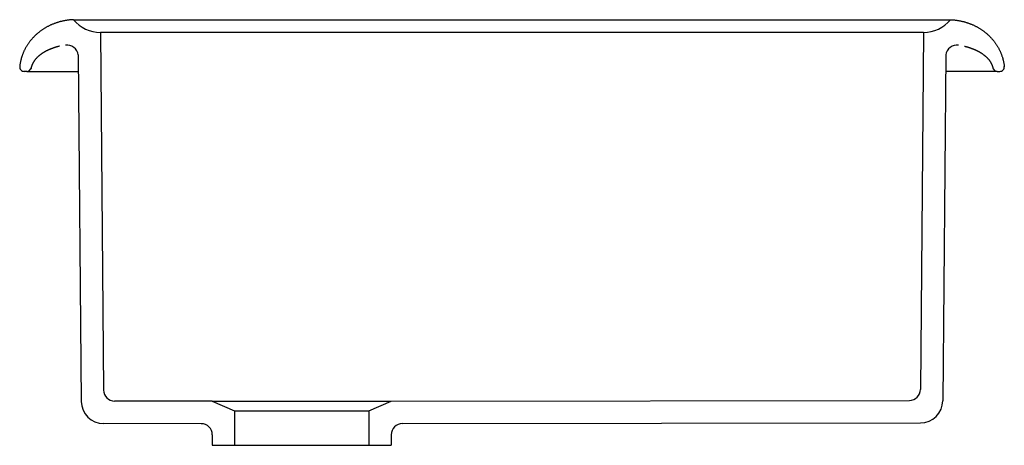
# Model space of a CAD drawing. Header units: millimetres. Extents: x -0.22 to 0.22, y -0.167 to 0.023.
import ezdxf

# ---------------------------------------------------------------- set-up
doc = ezdxf.new("R2010")
doc.units = ezdxf.units.MM
doc.layers.add('BLOCKS', color=3, linetype='Continuous')

msp = doc.modelspace()

# ---------------------------------------------------------------- linework, layer by layer
at = {"layer": 'BLOCKS'}
for p, q in [((-0.1959409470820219, 0.02308886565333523), (0.1959409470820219, 0.02308886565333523)), ((-0.1839554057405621, 0.01741095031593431), (-0.1825757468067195, -0.1422636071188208)), ((0.1839554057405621, 0.01741095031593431), (-0.1839554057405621, 0.01741095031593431)), ((0.1839554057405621, 0.01741095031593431), (0.1825783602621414, -0.1419611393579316)), ((-0.1938691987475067, 0.007390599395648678), (-0.1925326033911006, -0.1473000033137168)), ((0.1938691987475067, 0.007390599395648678), (0.1925352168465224, -0.1469975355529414)), ((-0.2168826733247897, 0), (-0.2180018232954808, 0)), ((-0.2168826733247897, 0), (-0.1937218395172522, 0)), ((0.2168826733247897, 0), (0.1937218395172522, 0)), ((0.2168826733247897, 0), (0.2180018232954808, 0)), ((-0.1339554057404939, -0.1472803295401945), (-0.1775828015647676, -0.1472204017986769)), ((-0.1339554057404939, -0.1472803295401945), (-0.05395540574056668, -0.1472359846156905)), ((-0.1339554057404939, -0.1472803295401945), (-0.123955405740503, -0.1515362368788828)), ((-0.06395540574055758, -0.1515362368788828), (-0.05395540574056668, -0.1472359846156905)), ((-0.05395540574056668, -0.1472359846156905), (0.1775854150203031, -0.1469179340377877)), ((-0.123955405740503, -0.1515362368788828), (-0.123955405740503, -0.1669111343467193)), ((-0.123955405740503, -0.1515362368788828), (-0.06395540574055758, -0.1515362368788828)), ((-0.06395540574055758, -0.1515362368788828), (-0.06395540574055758, -0.1669111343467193)), ((-0.1389485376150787, -0.1572734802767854), (-0.1825467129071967, -0.1572135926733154)), ((-0.04896227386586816, -0.1572291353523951), (0.1825493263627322, -0.1569111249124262)), ((-0.1339554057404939, -0.1622734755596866), (-0.1339554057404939, -0.1669111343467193)), ((-0.05395540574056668, -0.1622291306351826), (-0.05395540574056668, -0.1669111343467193)), ((-0.1339554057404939, -0.1669111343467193), (-0.05395540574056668, -0.1669111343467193))]:
    msp.add_line(p, q, dxfattribs=at)
for points in [[(-0.1960219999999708, 0.02308586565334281, 0), (-0.1963050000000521, 0.02307386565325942, 0), (-0.1965870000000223, 0.02305886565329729, 0), (-0.1968699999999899, 0.02304086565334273, 0), (-0.19715199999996, 0.02301986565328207, 0), (-0.1974330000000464, 0.02299686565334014, 0), (-0.1977150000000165, 0.02296986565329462, 0), (-0.1979959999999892, 0.02293986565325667, 0), (-0.1982759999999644, 0.02290786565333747, 0), (-0.1985560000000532, 0.02287286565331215, 0), (-0.1988360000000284, 0.02283386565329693, 0), (-0.1991160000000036, 0.02279286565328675, 0), (-0.1993939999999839, 0.02274886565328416, 0), (-0.1996719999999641, 0.02270186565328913, 0), (-0.1999499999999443, 0.02265186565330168, 0), (-0.2002270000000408, 0.02259986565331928, 0), (-0.2005030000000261, 0.02254386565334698, 0), (-0.2007790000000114, 0.02248586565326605, 0), (-0.2010539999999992, 0.02242386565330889, 0), (-0.2013279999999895, 0.02235986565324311, 0), (-0.2016009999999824, 0.02229286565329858, 0), (-0.2018739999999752, 0.02222286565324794, 0), (-0.2021459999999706, 0.02215086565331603, 0), (-0.2024159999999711, 0.02207486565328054, 0), (-0.2026859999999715, 0.0219968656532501, 0), (-0.2029549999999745, 0.02191586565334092, 0), (-0.2032229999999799, 0.02183186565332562, 0), (-0.2034889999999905, 0.02174586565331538, 0), (-0.203755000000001, 0.02165586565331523, 0), (-0.2040200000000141, 0.02156386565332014, 0), (-0.2042830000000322, 0.02146986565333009, 0), (-0.2045450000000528, 0.02137186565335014, 0), (-0.2048059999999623, 0.02127186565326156, 0), (-0.205065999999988, 0.02116886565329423, 0), (-0.2053250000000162, 0.02106286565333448, 0), (-0.2055820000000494, 0.0209548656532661, 0), (-0.2058379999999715, 0.02084386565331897, 0), (-0.2060920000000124, 0.02072986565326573, 0), (-0.2063450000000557, 0.02061386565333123, 0), (-0.2065969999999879, 0.02049486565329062, 0), (-0.2068470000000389, 0.02037386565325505, 0), (-0.2070959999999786, 0.02024986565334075, 0), (-0.2073430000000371, 0.02012286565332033, 0), (-0.207587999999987, 0.01999386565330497, 0), (-0.2078320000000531, 0.01986186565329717, 0), (-0.208075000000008, 0.01972786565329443, 0), (-0.2083149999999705, 0.01959186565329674, 0), (-0.2085540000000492, 0.01945186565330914, 0), (-0.2087910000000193, 0.01931086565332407, 0), (-0.2090269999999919, 0.01916686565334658, 0), (-0.2092609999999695, 0.01901986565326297, 0), (-0.2094929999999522, 0.0188708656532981, 0), (-0.2097230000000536, 0.01871986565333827, 0), (-0.2099510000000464, 0.01856586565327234, 0), (-0.2101770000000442, 0.01840986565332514, 0), (-0.2104020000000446, 0.01825186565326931, 0), (-0.2106240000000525, 0.01809086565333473, 0), (-0.2108449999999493, 0.01792786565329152, 0), (-0.2110629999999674, 0.01776286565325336, 0), (-0.2112799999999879, 0.01759486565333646, 0), (-0.2114940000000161, 0.01742486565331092, 0), (-0.2117060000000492, 0.01725286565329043, 0), (-0.2119159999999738, 0.01707886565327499, 0), (-0.2121240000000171, 0.0169028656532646, 0), (-0.2123299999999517, 0.01672386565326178, 0), (-0.2125340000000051, 0.01654386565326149, 0), (-0.2127349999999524, 0.01636086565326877, 0), (-0.2129340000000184, 0.01617586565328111, 0), (-0.2131309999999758, 0.01598886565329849, 0), (-0.2133260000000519, 0.01579986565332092, 0), (-0.2135180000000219, 0.01560986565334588, 0), (-0.2137079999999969, 0.01541686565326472, 0), (-0.213895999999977, 0.0152218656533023, 0), (-0.2140809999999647, 0.01502486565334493, 0), (-0.2142629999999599, 0.0148268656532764, 0), (-0.2144439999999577, 0.01462586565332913, 0), (-0.214621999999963, 0.0144238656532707, 0), (-0.2147969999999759, 0.01421886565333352, 0), (-0.2149699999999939, 0.01401286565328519, 0), (-0.2151400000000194, 0.01380586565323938, 0), (-0.21530800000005, 0.01359586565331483, 0), (-0.2154729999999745, 0.01338486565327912, 0), (-0.2156350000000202, 0.01317186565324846, 0), (-0.2157949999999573, 0.01295686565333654, 0), (-0.2159530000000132, 0.01274086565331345, 0), (-0.2161069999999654, 0.01252286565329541, 0), (-0.2162590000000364, 0.0123038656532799, 0), (-0.2164080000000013, 0.01208286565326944, 0), (-0.2165549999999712, 0.01185986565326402, 0), (-0.2166989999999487, 0.01163586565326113, 0), (-0.2168400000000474, 0.0114098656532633, 0), (-0.2169780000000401, 0.01118286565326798, 0), (-0.2171140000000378, 0.01095486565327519, 0), (-0.2172460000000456, 0.01072486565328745, 0), (-0.2173759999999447, 0.01049386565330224, 0), (-0.2175029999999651, 0.01026186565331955, 0), (-0.2176279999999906, 0.01002786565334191, 0), (-0.2177490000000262, 0.009792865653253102, 0), (-0.2178669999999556, 0.009555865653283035, 0), (-0.2179830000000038, 0.009318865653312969, 0), (-0.2180949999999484, 0.009079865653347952, 0), (-0.2182050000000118, 0.008839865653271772, 0), (-0.218311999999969, 0.008598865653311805, 0), (-0.2184160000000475, 0.008356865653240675, 0), (-0.2185170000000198, 0.008113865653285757, 0), (-0.2186140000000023, 0.007869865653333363, 0), (-0.2187089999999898, 0.007624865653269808, 0), (-0.2188009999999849, 0.007378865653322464, 0), (-0.2188899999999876, 0.007131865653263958, 0), (-0.2189759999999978, 0.006883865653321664, 0), (-0.2190580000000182, 0.006634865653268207, 0), (-0.2191380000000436, 0.006384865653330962, 0), (-0.2192149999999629, 0.006134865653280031, 0), (-0.2192880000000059, 0.005882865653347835, 0), (-0.219359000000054, 0.005630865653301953, 0), (-0.2194259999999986, 0.005378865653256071, 0), (-0.2194899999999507, 0.005124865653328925, 0), (-0.2195520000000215, 0.004870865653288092, 0), (-0.2196099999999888, 0.004615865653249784, 0), (-0.2196649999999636, 0.004360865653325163, 0), (-0.2197159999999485, 0.00410486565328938, 0), (-0.2197650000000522, 0.003848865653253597, 0), (-0.2198110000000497, 0.003591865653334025, 0), (-0.2198529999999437, 0.003334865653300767, 0), (-0.2198919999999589, 0.003076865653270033, 0), (-0.2199279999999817, 0.0028188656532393, 0), (-0.2199610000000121, 0.002560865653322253, 0), (-0.21999100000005, 0.002301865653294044, 0), (-0.2200179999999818, 0.002042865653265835, 0)], [(0.1960219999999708, 0.02308586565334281, 0), (0.1963050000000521, 0.02307386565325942, 0), (0.1965870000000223, 0.02305886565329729, 0), (0.1968699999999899, 0.02304086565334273, 0), (0.19715199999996, 0.02301986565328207, 0), (0.1974330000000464, 0.02299686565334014, 0), (0.1977150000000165, 0.02296986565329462, 0), (0.1979959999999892, 0.02293986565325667, 0), (0.1982759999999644, 0.02290786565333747, 0), (0.1985560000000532, 0.02287286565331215, 0), (0.1988360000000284, 0.02283386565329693, 0), (0.1991160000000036, 0.02279286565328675, 0), (0.1993939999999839, 0.02274886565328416, 0), (0.1996719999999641, 0.02270186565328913, 0), (0.1999499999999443, 0.02265186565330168, 0), (0.2002270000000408, 0.02259986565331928, 0), (0.2005030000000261, 0.02254386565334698, 0), (0.2007790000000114, 0.02248586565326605, 0), (0.2010539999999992, 0.02242386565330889, 0), (0.2013279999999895, 0.02235986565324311, 0), (0.2016009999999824, 0.02229286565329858, 0), (0.2018739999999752, 0.02222286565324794, 0), (0.2021459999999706, 0.02215086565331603, 0), (0.2024159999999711, 0.02207486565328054, 0), (0.2026859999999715, 0.0219968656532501, 0), (0.2029549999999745, 0.02191586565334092, 0), (0.2032229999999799, 0.02183186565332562, 0), (0.2034889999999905, 0.02174586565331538, 0), (0.203755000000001, 0.02165586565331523, 0), (0.2040200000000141, 0.02156386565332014, 0), (0.2042830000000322, 0.02146986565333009, 0), (0.2045450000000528, 0.02137186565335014, 0), (0.2048059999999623, 0.02127186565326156, 0), (0.205065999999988, 0.02116886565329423, 0), (0.2053250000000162, 0.02106286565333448, 0), (0.2055820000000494, 0.0209548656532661, 0), (0.2058379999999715, 0.02084386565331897, 0), (0.2060920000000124, 0.02072986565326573, 0), (0.2063450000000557, 0.02061386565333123, 0), (0.2065969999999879, 0.02049486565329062, 0), (0.2068470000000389, 0.02037386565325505, 0), (0.2070959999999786, 0.02024986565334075, 0), (0.2073430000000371, 0.02012286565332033, 0), (0.207587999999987, 0.01999386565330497, 0), (0.2078320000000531, 0.01986186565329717, 0), (0.208075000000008, 0.01972786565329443, 0), (0.2083149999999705, 0.01959186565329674, 0), (0.2085540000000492, 0.01945186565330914, 0), (0.2087910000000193, 0.01931086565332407, 0), (0.2090269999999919, 0.01916686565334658, 0), (0.2092609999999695, 0.01901986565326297, 0), (0.2094929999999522, 0.0188708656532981, 0), (0.2097230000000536, 0.01871986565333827, 0), (0.2099510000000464, 0.01856586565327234, 0), (0.2101770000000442, 0.01840986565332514, 0), (0.2104020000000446, 0.01825186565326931, 0), (0.2106240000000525, 0.01809086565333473, 0), (0.2108449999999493, 0.01792786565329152, 0), (0.2110629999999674, 0.01776286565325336, 0), (0.2112799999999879, 0.01759486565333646, 0), (0.2114940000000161, 0.01742486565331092, 0), (0.2117060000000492, 0.01725286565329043, 0), (0.2119159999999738, 0.01707886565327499, 0), (0.2121240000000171, 0.0169028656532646, 0), (0.2123299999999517, 0.01672386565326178, 0), (0.2125340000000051, 0.01654386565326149, 0), (0.2127349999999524, 0.01636086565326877, 0), (0.2129340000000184, 0.01617586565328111, 0), (0.2131309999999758, 0.01598886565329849, 0), (0.2133260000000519, 0.01579986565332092, 0), (0.2135180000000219, 0.01560986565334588, 0), (0.2137079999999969, 0.01541686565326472, 0), (0.213895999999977, 0.0152218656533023, 0), (0.2140809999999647, 0.01502486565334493, 0), (0.2142629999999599, 0.0148268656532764, 0), (0.2144439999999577, 0.01462586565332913, 0), (0.214621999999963, 0.0144238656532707, 0), (0.2147969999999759, 0.01421886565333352, 0), (0.2149699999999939, 0.01401286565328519, 0), (0.2151400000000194, 0.01380586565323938, 0), (0.21530800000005, 0.01359586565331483, 0), (0.2154729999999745, 0.01338486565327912, 0), (0.2156350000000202, 0.01317186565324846, 0), (0.2157949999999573, 0.01295686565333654, 0), (0.2159530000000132, 0.01274086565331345, 0), (0.2161069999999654, 0.01252286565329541, 0), (0.2162590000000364, 0.0123038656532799, 0), (0.2164080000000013, 0.01208286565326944, 0), (0.2165549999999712, 0.01185986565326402, 0), (0.2166989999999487, 0.01163586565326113, 0), (0.2168400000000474, 0.0114098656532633, 0), (0.2169780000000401, 0.01118286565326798, 0), (0.2171140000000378, 0.01095486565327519, 0), (0.2172460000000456, 0.01072486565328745, 0), (0.2173759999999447, 0.01049386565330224, 0), (0.2175029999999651, 0.01026186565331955, 0), (0.2176279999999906, 0.01002786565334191, 0), (0.2177490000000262, 0.009792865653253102, 0), (0.2178669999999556, 0.009555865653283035, 0), (0.2179830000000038, 0.009318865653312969, 0), (0.2180949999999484, 0.009079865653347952, 0), (0.2182050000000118, 0.008839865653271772, 0), (0.218311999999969, 0.008598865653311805, 0), (0.2184160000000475, 0.008356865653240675, 0), (0.2185170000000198, 0.008113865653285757, 0), (0.2186140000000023, 0.007869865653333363, 0), (0.2187089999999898, 0.007624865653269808, 0), (0.2188009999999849, 0.007378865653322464, 0), (0.2188899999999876, 0.007131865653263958, 0), (0.2189759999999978, 0.006883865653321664, 0), (0.2190580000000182, 0.006634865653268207, 0), (0.2191380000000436, 0.006384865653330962, 0), (0.2192149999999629, 0.006134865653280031, 0), (0.2192880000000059, 0.005882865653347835, 0), (0.219359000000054, 0.005630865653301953, 0), (0.2194259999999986, 0.005378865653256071, 0), (0.2194899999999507, 0.005124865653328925, 0), (0.2195520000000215, 0.004870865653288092, 0), (0.2196099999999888, 0.004615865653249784, 0), (0.2196649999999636, 0.004360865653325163, 0), (0.2197159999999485, 0.00410486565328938, 0), (0.2197650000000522, 0.003848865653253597, 0), (0.2198110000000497, 0.003591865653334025, 0), (0.2198529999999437, 0.003334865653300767, 0), (0.2198919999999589, 0.003076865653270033, 0), (0.2199279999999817, 0.0028188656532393, 0), (0.2199610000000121, 0.002560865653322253, 0), (0.21999100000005, 0.002301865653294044, 0), (0.2200179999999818, 0.002042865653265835, 0)], [(-0.2022530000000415, 0.01124186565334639, 0), (-0.2024169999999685, 0.01120386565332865, 0), (-0.2025810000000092, 0.01116386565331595, 0), (-0.2027440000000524, 0.01112386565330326, 0), (-0.2029059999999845, 0.01108286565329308, 0), (-0.2030680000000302, 0.01104086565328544, 0), (-0.2032289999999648, 0.01099786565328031, 0), (-0.2033890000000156, 0.01095386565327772, 0), (-0.2035489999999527, 0.01090986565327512, 0), (-0.203708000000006, 0.01086386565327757, 0), (-0.2038669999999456, 0.01081786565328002, 0), (-0.204024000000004, 0.010770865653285, 0), (-0.2041809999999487, 0.0107228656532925, 0), (-0.204338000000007, 0.01067386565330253, 0), (-0.2044929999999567, 0.01062486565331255, 0), (-0.2046480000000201, 0.01057486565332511, 0), (-0.2048029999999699, 0.01052286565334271, 0), (-0.2049560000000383, 0.01047086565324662, 0), (-0.2051089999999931, 0.01041886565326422, 0), (-0.2052609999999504, 0.01036486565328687, 0), (-0.2054120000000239, 0.01031086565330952, 0), (-0.2055619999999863, 0.01025586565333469, 0), (-0.2057109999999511, 0.01019986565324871, 0), (-0.2058600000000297, 0.01014286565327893, 0), (-0.2060079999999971, 0.01008486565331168, 0), (-0.206154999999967, 0.01002686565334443, 0), (-0.2063010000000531, 0.009967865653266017, 0), (-0.2064460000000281, 0.009907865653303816, 0), (-0.2065910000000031, 0.009847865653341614, 0), (-0.2067339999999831, 0.009785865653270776, 0), (-0.2068769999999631, 0.009723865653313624, 0), (-0.2070179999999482, 0.00966086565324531, 0), (-0.2071590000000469, 0.009597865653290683, 0), (-0.2072990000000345, 0.009532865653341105, 0), (-0.2074380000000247, 0.00946786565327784, 0), (-0.2075760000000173, 0.009401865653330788, 0), (-0.2077130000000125, 0.009335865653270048, 0), (-0.2078490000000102, 0.00926886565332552, 0), (-0.2079840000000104, 0.00920086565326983, 0), (-0.2081180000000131, 0.009131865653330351, 0), (-0.2082500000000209, 0.009062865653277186, 0), (-0.2083820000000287, 0.008992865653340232, 0), (-0.208513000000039, 0.008921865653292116, 0), (-0.2086430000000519, 0.008849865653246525, 0), (-0.2087719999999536, 0.00877786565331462, 0), (-0.2088999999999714, 0.008704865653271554, 0), (-0.2090269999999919, 0.008631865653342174, 0), (-0.2091520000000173, 0.008557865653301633, 0), (-0.2092770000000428, 0.008482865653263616, 0), (-0.2093999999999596, 0.008407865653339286, 0), (-0.2095219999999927, 0.008331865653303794, 0), (-0.2096440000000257, 0.008254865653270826, 0), (-0.2097639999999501, 0.008177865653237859, 0), (-0.2098829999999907, 0.008099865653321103, 0), (-0.2100000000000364, 0.008020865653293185, 0), (-0.2101169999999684, 0.007941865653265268, 0), (-0.2102330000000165, 0.007861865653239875, 0), (-0.2103469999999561, 0.007780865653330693, 0), (-0.2104600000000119, 0.007699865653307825, 0), (-0.2105719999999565, 0.007618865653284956, 0), (-0.2106830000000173, 0.007536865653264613, 0), (-0.2107919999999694, 0.007453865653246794, 0), (-0.2109010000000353, 0.007369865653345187, 0), (-0.2110079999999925, 0.007285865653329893, 0), (-0.2111139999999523, 0.007201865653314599, 0), (-0.2112180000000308, 0.007116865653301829, 0), (-0.2113219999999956, 0.007030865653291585, 0), (-0.2114239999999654, 0.00694486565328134, 0), (-0.2115250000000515, 0.00685786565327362, 0), (-0.2116240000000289, 0.006770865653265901, 0), (-0.2117230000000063, 0.006683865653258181, 0), (-0.2118199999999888, 0.006594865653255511, 0), (-0.2119149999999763, 0.006506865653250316, 0), (-0.2120099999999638, 0.00641686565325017, 0), (-0.2121029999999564, 0.0063278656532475, 0), (-0.2121949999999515, 0.006236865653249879, 0), (-0.2122849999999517, 0.006146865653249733, 0), (-0.2123749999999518, 0.006054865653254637, 0), (-0.2124619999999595, 0.005963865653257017, 0), (-0.2125489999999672, 0.005871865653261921, 0), (-0.21263399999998, 0.005778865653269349, 0), (-0.2127179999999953, 0.005685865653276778, 0), (-0.2128000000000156, 0.005592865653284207, 0), (-0.2128810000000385, 0.00549886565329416, 0), (-0.2129609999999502, 0.005404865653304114, 0), (-0.2130389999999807, 0.005309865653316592, 0), (-0.2131160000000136, 0.00521486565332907, 0), (-0.2131920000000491, 0.005118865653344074, 0), (-0.213265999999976, 0.00502286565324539, 0), (-0.213339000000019, 0.004926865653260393, 0), (-0.2134099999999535, 0.004829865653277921, 0), (-0.2134800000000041, 0.004732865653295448, 0), (-0.2135479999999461, 0.004635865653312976, 0), (-0.2136150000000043, 0.004537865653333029, 0), (-0.2136809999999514, 0.004439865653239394, 0), (-0.2137450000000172, 0.004341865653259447, 0), (-0.2138079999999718, 0.004242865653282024, 0), (-0.2138690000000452, 0.004143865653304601, 0), (-0.2139290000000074, 0.004043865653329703, 0), (-0.2139869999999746, 0.003944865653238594, 0), (-0.2140439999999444, 0.003844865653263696, 0), (-0.2141000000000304, 0.003743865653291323, 0), (-0.2141540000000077, 0.003643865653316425, 0), (-0.2142059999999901, 0.003542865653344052, 0), (-0.2142569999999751, 0.003440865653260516, 0), (-0.2143069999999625, 0.003339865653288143, 0), (-0.214354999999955, 0.003237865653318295, 0), (-0.2144009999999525, 0.003135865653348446, 0), (-0.2144459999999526, 0.003033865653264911, 0), (-0.2144899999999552, 0.002931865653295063, 0), (-0.2145319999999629, 0.002828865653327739, 0), (-0.214572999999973, 0.002725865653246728, 0), (-0.2146119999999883, 0.002622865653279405, 0), (-0.2146490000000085, 0.002519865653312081, 0), (-0.2146850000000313, 0.002415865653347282, 0), (-0.2147200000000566, 0.002312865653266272, 0), (-0.2147529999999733, 0.002208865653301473, 0), (-0.2147850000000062, 0.002104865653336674, 0), (-0.2148150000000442, 0.002000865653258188, 0), (-0.2148429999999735, 0.001895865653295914, 0), (-0.214870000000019, 0.001791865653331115, 0), (-0.2148949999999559, 0.001686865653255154, 0), (-0.214919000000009, 0.001582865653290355, 0), (-0.2149419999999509, 0.001477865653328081, 0), (-0.2149630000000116, 0.00137286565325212, 0), (-0.2149819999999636, 0.001267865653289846, 0), (-0.2150000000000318, 0.001161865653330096, 0), (-0.2150159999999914, 0.001056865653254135, 0), (-0.2150309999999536, 0.0009518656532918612, 0)], [(0.2022530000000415, 0.01124186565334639, 0), (0.2024169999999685, 0.01120386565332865, 0), (0.2025810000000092, 0.01116386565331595, 0), (0.2027440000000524, 0.01112386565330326, 0), (0.2029059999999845, 0.01108286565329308, 0), (0.2030680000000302, 0.01104086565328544, 0), (0.2032289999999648, 0.01099786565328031, 0), (0.2033890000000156, 0.01095386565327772, 0), (0.2035489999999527, 0.01090986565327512, 0), (0.203708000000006, 0.01086386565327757, 0), (0.2038669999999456, 0.01081786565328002, 0), (0.204024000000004, 0.010770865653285, 0), (0.2041809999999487, 0.0107228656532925, 0), (0.204338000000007, 0.01067386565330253, 0), (0.2044929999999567, 0.01062486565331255, 0), (0.2046480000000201, 0.01057486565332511, 0), (0.2048029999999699, 0.01052286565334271, 0), (0.2049560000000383, 0.01047086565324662, 0), (0.2051089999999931, 0.01041886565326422, 0), (0.2052609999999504, 0.01036486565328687, 0), (0.2054120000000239, 0.01031086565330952, 0), (0.2055619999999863, 0.01025586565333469, 0), (0.2057109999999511, 0.01019986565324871, 0), (0.2058600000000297, 0.01014286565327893, 0), (0.2060079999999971, 0.01008486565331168, 0), (0.206154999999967, 0.01002686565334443, 0), (0.2063010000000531, 0.009967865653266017, 0), (0.2064460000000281, 0.009907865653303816, 0), (0.2065910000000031, 0.009847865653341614, 0), (0.2067339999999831, 0.009785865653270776, 0), (0.2068769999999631, 0.009723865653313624, 0), (0.2070179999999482, 0.00966086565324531, 0), (0.2071590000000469, 0.009597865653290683, 0), (0.2072990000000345, 0.009532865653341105, 0), (0.2074380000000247, 0.00946786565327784, 0), (0.2075760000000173, 0.009401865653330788, 0), (0.2077130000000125, 0.009335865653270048, 0), (0.2078490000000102, 0.00926886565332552, 0), (0.2079840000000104, 0.00920086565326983, 0), (0.2081180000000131, 0.009131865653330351, 0), (0.2082500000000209, 0.009062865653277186, 0), (0.2083820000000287, 0.008992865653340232, 0), (0.208513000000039, 0.008921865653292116, 0), (0.2086430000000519, 0.008849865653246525, 0), (0.2087719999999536, 0.00877786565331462, 0), (0.2088999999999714, 0.008704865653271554, 0), (0.2090269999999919, 0.008631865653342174, 0), (0.2091520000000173, 0.008557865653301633, 0), (0.2092770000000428, 0.008482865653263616, 0), (0.2093999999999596, 0.008407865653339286, 0), (0.2095219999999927, 0.008331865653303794, 0), (0.2096440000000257, 0.008254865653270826, 0), (0.2097639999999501, 0.008177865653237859, 0), (0.2098829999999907, 0.008099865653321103, 0), (0.2100000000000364, 0.008020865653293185, 0), (0.2101169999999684, 0.007941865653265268, 0), (0.2102330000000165, 0.007861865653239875, 0), (0.2103469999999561, 0.007780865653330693, 0), (0.2104600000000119, 0.007699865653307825, 0), (0.2105719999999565, 0.007618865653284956, 0), (0.2106830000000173, 0.007536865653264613, 0), (0.2107919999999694, 0.007453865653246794, 0), (0.2109010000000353, 0.007369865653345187, 0), (0.2110079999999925, 0.007285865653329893, 0), (0.2111139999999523, 0.007201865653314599, 0), (0.2112180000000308, 0.007116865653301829, 0), (0.2113219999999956, 0.007030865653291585, 0), (0.2114239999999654, 0.00694486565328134, 0), (0.2115250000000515, 0.00685786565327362, 0), (0.2116240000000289, 0.006770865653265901, 0), (0.2117230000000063, 0.006683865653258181, 0), (0.2118199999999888, 0.006594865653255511, 0), (0.2119149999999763, 0.006506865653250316, 0), (0.2120099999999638, 0.00641686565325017, 0), (0.2121029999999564, 0.0063278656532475, 0), (0.2121949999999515, 0.006236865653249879, 0), (0.2122849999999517, 0.006146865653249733, 0), (0.2123749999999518, 0.006054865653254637, 0), (0.2124619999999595, 0.005963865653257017, 0), (0.2125489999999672, 0.005871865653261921, 0), (0.21263399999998, 0.005778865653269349, 0), (0.2127179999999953, 0.005685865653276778, 0), (0.2128000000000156, 0.005592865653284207, 0), (0.2128810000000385, 0.00549886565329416, 0), (0.2129609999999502, 0.005404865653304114, 0), (0.2130389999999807, 0.005309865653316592, 0), (0.2131160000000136, 0.00521486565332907, 0), (0.2131920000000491, 0.005118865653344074, 0), (0.213265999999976, 0.00502286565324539, 0), (0.213339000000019, 0.004926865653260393, 0), (0.2134099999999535, 0.004829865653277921, 0), (0.2134800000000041, 0.004732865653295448, 0), (0.2135479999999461, 0.004635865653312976, 0), (0.2136150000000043, 0.004537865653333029, 0), (0.2136809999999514, 0.004439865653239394, 0), (0.2137450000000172, 0.004341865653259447, 0), (0.2138079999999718, 0.004242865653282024, 0), (0.2138690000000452, 0.004143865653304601, 0), (0.2139290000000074, 0.004043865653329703, 0), (0.2139869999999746, 0.003944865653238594, 0), (0.2140439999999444, 0.003844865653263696, 0), (0.2141000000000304, 0.003743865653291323, 0), (0.2141540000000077, 0.003643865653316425, 0), (0.2142059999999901, 0.003542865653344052, 0), (0.2142569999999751, 0.003440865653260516, 0), (0.2143069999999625, 0.003339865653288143, 0), (0.214354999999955, 0.003237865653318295, 0), (0.2144009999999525, 0.003135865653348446, 0), (0.2144459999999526, 0.003033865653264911, 0), (0.2144899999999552, 0.002931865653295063, 0), (0.2145319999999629, 0.002828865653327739, 0), (0.214572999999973, 0.002725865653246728, 0), (0.2146119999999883, 0.002622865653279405, 0), (0.2146490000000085, 0.002519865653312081, 0), (0.2146850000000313, 0.002415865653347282, 0), (0.2147200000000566, 0.002312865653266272, 0), (0.2147529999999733, 0.002208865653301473, 0), (0.2147850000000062, 0.002104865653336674, 0), (0.2148150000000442, 0.002000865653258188, 0), (0.2148429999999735, 0.001895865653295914, 0), (0.214870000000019, 0.001791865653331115, 0), (0.2148949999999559, 0.001686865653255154, 0), (0.214919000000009, 0.001582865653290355, 0), (0.2149419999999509, 0.001477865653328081, 0), (0.2149630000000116, 0.00137286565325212, 0), (0.2149819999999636, 0.001267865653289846, 0), (0.2150000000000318, 0.001161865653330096, 0), (0.2150159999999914, 0.001056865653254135, 0), (0.2150309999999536, 0.0009518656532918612, 0)]]:
    msp.add_polyline3d(points, dxfattribs=at)
for centre, radius, start, end in [((-0.1837888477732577, 0.03325166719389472), 0.0158415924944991, 219.905741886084, 269.3975830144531), ((0.1837888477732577, 0.03325166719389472), 0.0158415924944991, 270.6024169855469, 320.0942581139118), ((-0.1988532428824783, 0.006767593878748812), 0.0050228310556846, 7.125016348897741, 97.93166140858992), ((0.1988532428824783, 0.006767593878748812), 0.0050228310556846, 82.06833859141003, 172.8749836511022), ((-0.2180018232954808, 0.002009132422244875), 0.002009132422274, 174.0138641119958, 269.9999999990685), ((-0.2168826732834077, 0.002009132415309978), 0.002009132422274, 269.9999988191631, 347.5932064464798), ((0.2168826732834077, 0.002009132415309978), 0.002009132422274, 192.4067935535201, 270.0000011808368), ((0.2180018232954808, 0.002009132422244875), 0.002009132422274, 270.0000000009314, 5.986135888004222), ((-0.177575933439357, -0.1422204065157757), 0.005, 180.4950486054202, 269.9212970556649), ((0.1775785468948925, -0.1419179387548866), 0.005, 270.078702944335, 359.5049513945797), ((-0.1825329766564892, -0.147213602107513), 0.01, 180.4950486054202, 269.9212970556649), ((0.182535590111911, -0.1469111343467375), 0.01, 270.078702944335, 359.5049513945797), ((-0.1389554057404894, -0.1622734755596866), 0.005, 0, 89.92129705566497), ((-0.04895540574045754, -0.1622291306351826), 0.005, 90.07870294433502, 180)]:
    msp.add_arc(centre, radius, start, end, dxfattribs=at)

doc.saveas('drawing.dxf')
